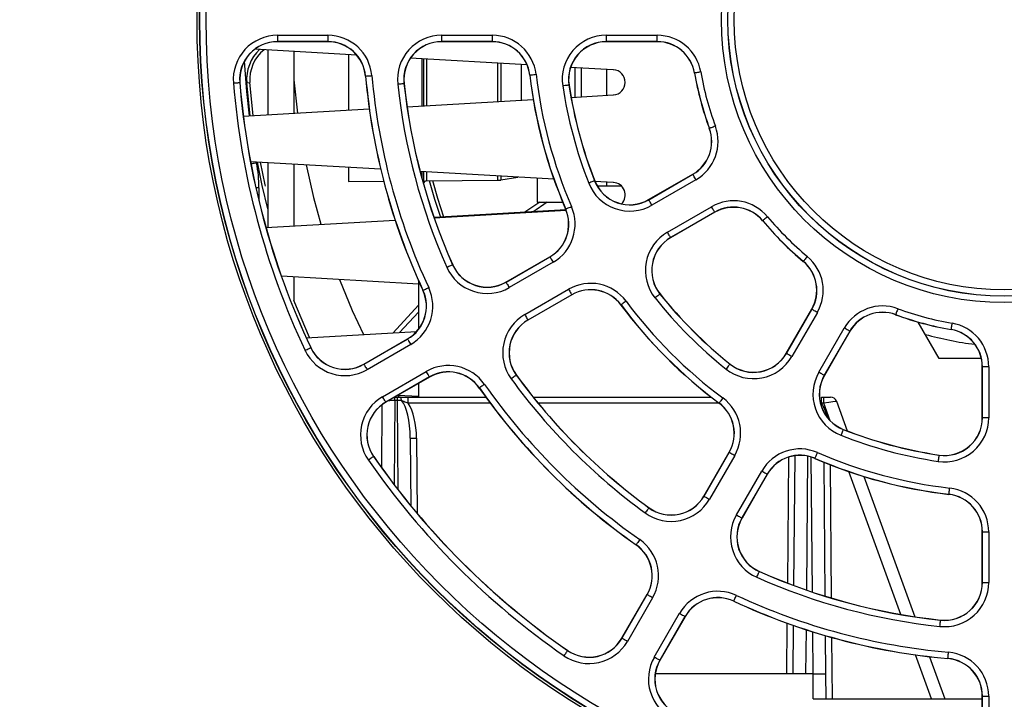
# Paper-space layout 'Sheet1' of a CAD drawing. Header units: millimetres. Extents: x 0 to 420, y 0 to 297.
# Tile 25 of 130: x 102 to 117, y 52 to 62. Entities that reach past the tile are written whole.
import ezdxf

# ---------------------------------------------------------------- set-up
doc = ezdxf.new("R2010")
doc.units = ezdxf.units.MM
doc.layers.add('SLD-0', color=179, linetype='Continuous')
doc.styles.add('SLDTEXTSTYLE1', font='TXT', dxfattribs={"width": 0.75})
doc.styles.add('SLDTEXTSTYLE3', font='TXT', dxfattribs={"width": 0.96})
doc.dimstyles.new('SLDDIMSTYLE3', dxfattribs={"dimtxt": 2.5, "dimasz": 3.302, "dimexe": 0, "dimexo": 0.0625, "dimtad": 1, "dimdec": 1, "dimlfac": 5, "dimrnd": 1e-09, "dimzin": 4, "dimdsep": 46, "dimtxsty": 'SLDTEXTSTYLE1', "dimblk1": 'NONE', "dimblk2": 'NONE', "dimsah": 1, "dimcen": 0, "dimadec": 0, "dimazin": 1, "dimtfac": 1, "dimtmove": 0, "dimatfit": 3, "dimldrblk": 'NONE', "dimfxl": 0, "dimfrac": 2, "dimtolj": 1, "dimtzin": 12, "dimarcsym": 0})
doc.dimstyles.new('SLDDIMSTYLE4', dxfattribs={"dimtxt": 2.5, "dimasz": 3.302, "dimexe": 0, "dimexo": 0.0625, "dimtad": 1, "dimdec": 1, "dimlfac": 5, "dimrnd": 1e-09, "dimzin": 12, "dimdsep": 46, "dimtxsty": 'SLDTEXTSTYLE1', "dimblk1": 'NONE', "dimblk2": 'NONE', "dimsah": 1, "dimcen": 0, "dimadec": 0, "dimazin": 3, "dimtfac": 1, "dimtmove": 0, "dimatfit": 3, "dimldrblk": 'NONE', "dimfxl": 0, "dimfrac": 2, "dimtolj": 1, "dimtzin": 12, "dimarcsym": 0})

# ---------------------------------------------------------------- blocks, each defined once
blk = doc.blocks.new('_D_22')
at = {"layer": 'SLD-0', "color": 179}
for p, q in [((177.639, 244.196), (170.681, 237.013)), ((170.681, 237.013), (163.266, 229.357)), ((168.235, 235.206), (170.681, 237.013)), ((170.681, 237.013), (168.594, 234.858)), ((170.681, 237.013), (168.953, 234.51)), ((168.235, 235.206), (168.953, 234.51)), ((163.266, 229.357), (151.443, 229.357))]:
    blk.add_line(p, q, dxfattribs=at)
at = {"layer": 'SLD-0', "color": 179, "char_height": 2.5, "attachment_point": 1, "style": 'SLDTEXTSTYLE3'}
for s, insert in [('%%c', (150.193, 232.392)), ('20.0', (155.213, 232.43))]:
    blk.add_mtext(s, dxfattribs=dict(at, insert=insert))
blk = doc.blocks.new('_None')
blk = doc.blocks.new('_D_23')
at = {"layer": 'SLD-0', "color": 179}
for p, q in [((163.999, 261.493), (154.023, 261.493)), ((172.8, 249.896), (163.999, 261.493)), ((171.384, 252.588), (170.588, 251.984)), ((171.384, 252.588), (172.8, 249.896)), ((172.8, 249.896), (170.986, 252.286)), ((172.8, 249.896), (170.588, 251.984)), ((175.52, 246.312), (172.8, 249.896))]:
    blk.add_line(p, q, dxfattribs=at)
at = {"layer": 'SLD-0', "color": 179, "char_height": 2.5, "attachment_point": 1, "style": 'SLDTEXTSTYLE3'}
for s, insert in [('%%c', (152.773, 264.528)), ('9.0', (157.794, 264.566))]:
    blk.add_mtext(s, dxfattribs=dict(at, insert=insert))
blk = doc.blocks.new('_D_24')
at = {"layer": 'SLD-0', "color": 179}
for p, q in [((241.453, 256.697), (250.709, 264.131)), ((250.709, 264.131), (262.532, 264.131)), ((241.453, 256.697), (243.478, 258.965)), ((244.105, 258.186), (243.478, 258.965)), ((241.453, 256.697), (243.792, 258.576)), ((244.105, 258.186), (241.453, 256.697)), ((236.385, 252.627), (241.453, 256.697))]:
    blk.add_line(p, q, dxfattribs=at)
at = {"layer": 'SLD-0', "color": 179, "char_height": 2.5, "attachment_point": 1, "style": 'SLDTEXTSTYLE3'}
for s, insert in [('%%c', (251.047, 267.167)), ('13.0', (256.067, 267.205))]:
    blk.add_mtext(s, dxfattribs=dict(at, insert=insert))
blk = doc.blocks.new('_D_25')
at = {"layer": 'SLD-0', "color": 179}
for p, q in [((240.691, 239.098), (237.146, 235.226)), ((237.146, 235.226), (227.951, 225.18)), ((234.752, 233.35), (237.146, 235.226)), ((237.146, 235.226), (235.121, 233.013)), ((237.146, 235.226), (235.489, 232.675)), ((234.752, 233.35), (235.489, 232.675)), ((227.951, 225.18), (216.128, 225.18))]:
    blk.add_line(p, q, dxfattribs=at)
at = {"layer": 'SLD-0', "color": 179, "char_height": 2.5, "attachment_point": 1, "style": 'SLDTEXTSTYLE3'}
for s, insert in [('%%c', (214.878, 228.215)), ('10.5', (219.898, 228.254))]:
    blk.add_mtext(s, dxfattribs=dict(at, insert=insert))
blk = doc.blocks.new('_D_28')
at = {"layer": 'SLD-0', "color": 179}
for p, q in [((173.264, 174.39), (183.569, 183.365)), ((183.569, 183.365), (193.545, 183.365)), ((173.264, 174.39), (175.198, 176.738)), ((175.855, 175.984), (175.198, 176.738)), ((173.264, 174.39), (175.526, 176.361)), ((175.855, 175.984), (173.264, 174.39)), ((169.87, 171.435), (173.264, 174.39))]:
    blk.add_line(p, q, dxfattribs=at)
at = {"layer": 'SLD-0', "color": 179, "char_height": 2.5, "attachment_point": 1, "style": 'SLDTEXTSTYLE3'}
for s, insert in [('%%c', (183.906, 186.4)), ('9.0', (188.927, 186.438))]:
    blk.add_mtext(s, dxfattribs=dict(at, insert=insert))
blk = doc.blocks.new('_D_30')
at = {"layer": 'SLD-0', "color": 179}
for p, q in [((230.033, 164.087), (234.374, 159.249)), ((236.006, 156.682), (234.374, 159.249)), ((234.374, 159.249), (236.75, 157.35)), ((234.374, 159.249), (236.378, 157.016)), ((234.374, 159.249), (244.668, 147.778)), ((236.006, 156.682), (236.75, 157.35)), ((244.668, 147.778), (256.491, 147.778))]:
    blk.add_line(p, q, dxfattribs=at)
at = {"layer": 'SLD-0', "color": 179, "char_height": 2.5, "attachment_point": 1, "style": 'SLDTEXTSTYLE3'}
for s, insert in [('%%c', (245.006, 150.813)), ('13.0', (250.026, 150.851))]:
    blk.add_mtext(s, dxfattribs=dict(at, insert=insert))
blk = doc.blocks.new('_D_31')
at = {"layer": 'SLD-0', "color": 179}
for p, q in [((224.118, 191.46), (212.295, 191.46)), ((230.761, 181.361), (224.118, 191.46)), ((229.53, 184.142), (228.695, 183.593)), ((229.53, 184.142), (230.761, 181.361)), ((230.761, 181.361), (229.113, 183.868)), ((230.761, 181.361), (228.695, 183.593)), ((233.646, 176.975), (230.761, 181.361))]:
    blk.add_line(p, q, dxfattribs=at)
at = {"layer": 'SLD-0', "color": 179, "char_height": 2.5, "attachment_point": 1, "style": 'SLDTEXTSTYLE3'}
for s, insert in [('%%c', (211.045, 194.495)), ('10.5', (216.066, 194.534))]:
    blk.add_mtext(s, dxfattribs=dict(at, insert=insert))

psp = doc.layouts.new('Sheet1')

# ---------------------------------------------------------------- linework, layer by layer
at = {"layer": 'SLD-0', "color": 179, "linetype": 'Continuous', "lineweight": 25}
for p, q in [((105.813, 62.129), (106.615, 62.129)), ((105.813, 62.129), (105.813, 62.029)), ((106.615, 62.029), (105.813, 62.029)), ((105.813, 62.029), (105.813, 62.026)), ((106.615, 62.026), (105.813, 62.026)), ((106.615, 62.129), (106.615, 62.029)), ((106.615, 62.029), (106.615, 62.026)), ((108.424, 62.129), (109.229, 62.129)), ((108.424, 62.129), (108.424, 62.029)), ((109.229, 62.029), (108.424, 62.029)), ((108.424, 62.029), (108.424, 62.026)), ((109.229, 62.026), (108.424, 62.026)), ((109.229, 62.129), (109.229, 62.029)), ((109.229, 62.029), (109.229, 62.026)), ((111.044, 62.129), (111.855, 62.129)), ((111.044, 62.029), (111.044, 62.129)), ((111.855, 62.029), (111.044, 62.029)), ((111.044, 62.029), (111.044, 62.026)), ((111.855, 62.026), (111.044, 62.026)), ((111.855, 62.029), (111.855, 62.129)), ((111.855, 62.029), (111.855, 62.026)), ((107.074, 61.813), (105.452, 61.906)), ((105.658, 61.894), (105.658, 60.865)), ((106.074, 61.87), (106.074, 60.889)), ((106.944, 61.82), (106.944, 60.939)), ((109.782, 61.658), (107.928, 61.764)), ((108.134, 61.752), (108.134, 61.007)), ((111.155, 61.579), (110.476, 61.618)), ((110.544, 61.614), (110.544, 61.145)), ((110.644, 61.608), (110.644, 61.151)), ((111.044, 61.586), (111.044, 61.173)), ((112.547, 61.545), (112.528, 61.542)), ((106.074, 61.418), (106.13, 60.892)), ((107.216, 61.479), (107.213, 61.479)), ((107.216, 61.479), (107.218, 61.479)), ((107.218, 61.479), (107.224, 61.48)), ((107.224, 61.48), (107.233, 61.481)), ((107.233, 61.481), (107.245, 61.482)), ((107.245, 61.482), (107.26, 61.483)), ((107.26, 61.483), (107.277, 61.485)), ((107.277, 61.485), (107.296, 61.486)), ((107.296, 61.486), (107.315, 61.488)), ((109.827, 61.496), (109.825, 61.496)), ((109.827, 61.496), (109.829, 61.496)), ((109.829, 61.496), (109.835, 61.497)), ((109.835, 61.497), (109.845, 61.498)), ((109.845, 61.498), (109.857, 61.499)), ((109.857, 61.499), (109.872, 61.501)), ((109.872, 61.501), (109.889, 61.503)), ((109.889, 61.503), (109.907, 61.505)), ((109.907, 61.505), (109.926, 61.508)), ((112.448, 61.528), (112.446, 61.528)), ((112.451, 61.529), (112.448, 61.528)), ((112.456, 61.53), (112.451, 61.529)), ((112.466, 61.531), (112.456, 61.53)), ((112.478, 61.533), (112.466, 61.531)), ((112.493, 61.536), (112.478, 61.533)), ((112.51, 61.539), (112.493, 61.536)), ((112.528, 61.542), (112.51, 61.539)), ((105.112, 61.369), (105.132, 61.37)), ((105.132, 61.37), (105.15, 61.372)), ((105.15, 61.372), (105.167, 61.373)), ((105.167, 61.373), (105.182, 61.374)), ((105.182, 61.374), (105.195, 61.375)), ((105.195, 61.375), (105.204, 61.376)), ((105.204, 61.376), (105.21, 61.377)), ((105.21, 61.377), (105.212, 61.377)), ((105.212, 61.377), (105.215, 61.377)), ((105.324, 61.373), (105.375, 61.377)), ((105.379, 60.849), (105.324, 61.373)), ((105.429, 60.852), (105.375, 61.377)), ((107.725, 61.352), (107.744, 61.354)), ((107.744, 61.354), (107.763, 61.356)), ((107.763, 61.356), (107.78, 61.358)), ((107.78, 61.358), (107.795, 61.359)), ((107.795, 61.359), (107.807, 61.361)), ((107.807, 61.361), (107.817, 61.362)), ((107.817, 61.362), (107.823, 61.362)), ((107.823, 61.362), (107.825, 61.363)), ((107.825, 61.363), (107.827, 61.363)), ((110.369, 61.325), (110.35, 61.322)), ((110.387, 61.328), (110.369, 61.325)), ((110.404, 61.33), (110.387, 61.328)), ((110.419, 61.332), (110.404, 61.33)), ((110.431, 61.334), (110.419, 61.332)), ((110.441, 61.336), (110.431, 61.334)), ((110.446, 61.336), (110.441, 61.336)), ((110.449, 61.337), (110.446, 61.336)), ((110.449, 61.337), (110.451, 61.337)), ((107.874, 60.992), (109.88, 61.107)), ((110.483, 61.141), (111.155, 61.18)), ((105.27, 60.843), (107.273, 60.958)), ((112.684, 60.648), (112.682, 60.647)), ((112.686, 60.649), (112.684, 60.648)), ((112.692, 60.651), (112.686, 60.649)), ((112.701, 60.654), (112.692, 60.651)), ((112.712, 60.658), (112.701, 60.654)), ((112.727, 60.663), (112.712, 60.658)), ((112.743, 60.669), (112.727, 60.663)), ((112.76, 60.676), (112.743, 60.669)), ((112.778, 60.682), (112.76, 60.676)), ((107.454, 59.999), (105.384, 60.118)), ((105.57, 59.74), (105.494, 60.112)), ((105.619, 59.751), (105.546, 60.109)), ((105.658, 60.102), (105.658, 59.074)), ((106.074, 60.078), (106.074, 59.097)), ((106.268, 60.067), (106.387, 59.547)), ((106.944, 60.029), (106.944, 59.802)), ((110.209, 59.842), (108.082, 59.963)), ((108.134, 59.96), (108.134, 59.771)), ((108.183, 59.813), (109.319, 59.822)), ((109.368, 59.827), (109.638, 59.874)), ((109.944, 59.857), (109.944, 59.475)), ((111.717, 59.515), (112.419, 59.92)), ((111.719, 59.513), (112.42, 59.918)), ((112.47, 59.831), (111.769, 59.426)), ((112.42, 59.918), (112.419, 59.92)), ((112.421, 59.916), (112.42, 59.918)), ((112.424, 59.911), (112.421, 59.916)), ((112.429, 59.903), (112.424, 59.911)), ((112.435, 59.892), (112.429, 59.903)), ((112.443, 59.879), (112.435, 59.892)), ((112.451, 59.864), (112.443, 59.879)), ((112.461, 59.848), (112.451, 59.864)), ((112.47, 59.831), (112.461, 59.848)), ((105.658, 59.368), (105.57, 59.74)), ((105.624, 59.728), (105.619, 59.751)), ((106.944, 59.802), (107.502, 59.807)), ((108.317, 59.517), (108.23, 59.813)), ((108.365, 59.532), (108.282, 59.813)), ((110.782, 59.784), (110.764, 59.777)), ((110.799, 59.791), (110.782, 59.784)), ((110.815, 59.797), (110.799, 59.791)), ((110.829, 59.803), (110.815, 59.797)), ((110.84, 59.808), (110.829, 59.803)), ((110.849, 59.811), (110.84, 59.808)), ((110.855, 59.813), (110.849, 59.811)), ((110.857, 59.814), (110.855, 59.813)), ((110.857, 59.814), (110.859, 59.815)), ((111.155, 59.788), (110.863, 59.804)), ((110.897, 59.735), (111.044, 59.735)), ((111.044, 59.794), (111.044, 59.735)), ((111.044, 59.735), (111.279, 59.735)), ((106.387, 59.547), (106.504, 59.122)), ((108.41, 59.231), (108.317, 59.517)), ((108.462, 59.234), (108.365, 59.532)), ((111.719, 59.513), (111.717, 59.515)), ((111.72, 59.511), (111.719, 59.513)), ((111.723, 59.506), (111.72, 59.511)), ((109.985, 59.475), (109.73, 59.307)), ((110.103, 59.475), (109.876, 59.315)), ((109.944, 59.475), (110.349, 59.475)), ((110.398, 59.365), (110.396, 59.364)), ((110.398, 59.365), (110.4, 59.366)), ((110.4, 59.366), (110.406, 59.368)), ((110.406, 59.368), (110.414, 59.372)), ((110.414, 59.372), (110.426, 59.377)), ((110.426, 59.377), (110.439, 59.383)), ((110.439, 59.383), (110.455, 59.39)), ((110.455, 59.39), (110.472, 59.397)), ((110.472, 59.397), (110.49, 59.405)), ((111.727, 59.497), (111.723, 59.506)), ((111.734, 59.487), (111.727, 59.497)), ((111.741, 59.474), (111.734, 59.487)), ((111.75, 59.459), (111.741, 59.474)), ((111.759, 59.443), (111.75, 59.459)), ((111.769, 59.426), (111.759, 59.443)), ((112.016, 58.997), (112.718, 59.402)), ((112.728, 59.386), (112.718, 59.402)), ((112.737, 59.37), (112.728, 59.386)), ((112.745, 59.355), (112.737, 59.37)), ((112.753, 59.342), (112.745, 59.355)), ((113.142, 59.39), (112.996, 59.39)), ((110.402, 59.35), (108.304, 59.23)), ((108.305, 59.225), (110.404, 59.345)), ((112.768, 59.316), (112.066, 58.911)), ((112.769, 59.314), (112.067, 58.909)), ((112.759, 59.331), (112.753, 59.342)), ((112.764, 59.323), (112.759, 59.331)), ((112.767, 59.318), (112.764, 59.323)), ((112.768, 59.316), (112.767, 59.318)), ((112.768, 59.316), (112.769, 59.314)), ((113.555, 59.199), (113.546, 59.191)), ((113.567, 59.208), (113.555, 59.199)), ((113.58, 59.219), (113.567, 59.208)), ((113.594, 59.231), (113.58, 59.219)), ((113.609, 59.243), (113.594, 59.231)), ((105.63, 59.072), (107.684, 59.189)), ((113.532, 59.179), (113.53, 59.178)), ((113.534, 59.181), (113.532, 59.179)), ((113.538, 59.185), (113.534, 59.181)), ((113.546, 59.191), (113.538, 59.185)), ((112.026, 58.981), (112.016, 58.997)), ((112.035, 58.964), (112.026, 58.981)), ((112.044, 58.95), (112.035, 58.964)), ((112.051, 58.937), (112.044, 58.95)), ((112.057, 58.926), (112.051, 58.937)), ((112.062, 58.918), (112.057, 58.926)), ((112.065, 58.913), (112.062, 58.918)), ((112.066, 58.911), (112.065, 58.913)), ((112.066, 58.911), (112.067, 58.909)), ((109.448, 58.204), (110.145, 58.607)), ((109.449, 58.202), (110.146, 58.605)), ((110.146, 58.605), (110.145, 58.607)), ((110.146, 58.605), (110.147, 58.603)), ((110.147, 58.603), (110.15, 58.598)), ((110.15, 58.598), (110.155, 58.59)), ((110.155, 58.59), (110.161, 58.579)), ((110.161, 58.579), (110.169, 58.566)), ((114.206, 58.569), (114.196, 58.558)), ((114.217, 58.583), (114.206, 58.569)), ((114.228, 58.597), (114.217, 58.583)), ((114.241, 58.612), (114.228, 58.597)), ((108.506, 58.439), (108.523, 58.447)), ((108.523, 58.447), (108.54, 58.454)), ((108.54, 58.454), (108.556, 58.461)), ((108.556, 58.461), (108.57, 58.467)), ((108.57, 58.467), (108.581, 58.472)), ((108.581, 58.472), (108.59, 58.476)), ((108.59, 58.476), (108.595, 58.479)), ((108.595, 58.479), (108.597, 58.48)), ((108.597, 58.48), (108.599, 58.481)), ((110.196, 58.518), (109.499, 58.116)), ((110.169, 58.566), (110.177, 58.551)), ((110.177, 58.551), (110.187, 58.535)), ((110.187, 58.535), (110.196, 58.518)), ((114.177, 58.535), (114.175, 58.533)), ((114.178, 58.537), (114.177, 58.535)), ((114.182, 58.541), (114.178, 58.537)), ((114.188, 58.548), (114.182, 58.541)), ((114.196, 58.558), (114.188, 58.548)), ((108.054, 58.173), (105.875, 58.298)), ((106.074, 58.287), (106.074, 57.909)), ((106.801, 58.245), (107.004, 57.752)), ((108.054, 58.232), (108.054, 57.449)), ((108.169, 58.093), (108.184, 58.1)), ((108.184, 58.1), (108.201, 58.108)), ((108.201, 58.108), (108.219, 58.116)), ((109.449, 58.202), (109.448, 58.204)), ((109.449, 58.202), (109.45, 58.2)), ((109.45, 58.2), (109.453, 58.195)), ((109.453, 58.195), (109.458, 58.187)), ((109.458, 58.187), (109.464, 58.176)), ((109.464, 58.176), (109.472, 58.163)), ((109.472, 58.163), (109.48, 58.148)), ((109.48, 58.148), (109.489, 58.132)), ((109.489, 58.132), (109.499, 58.116)), ((108.128, 58.074), (108.126, 58.073)), ((108.128, 58.074), (108.13, 58.075)), ((108.13, 58.075), (108.135, 58.077)), ((108.135, 58.077), (108.144, 58.081)), ((108.144, 58.081), (108.155, 58.087)), ((108.155, 58.087), (108.169, 58.093)), ((109.747, 57.687), (110.444, 58.089)), ((110.494, 58.003), (109.797, 57.6)), ((110.495, 58.001), (109.798, 57.598)), ((110.444, 58.089), (110.453, 58.073)), ((110.453, 58.073), (110.463, 58.057)), ((110.463, 58.057), (110.471, 58.042)), ((110.471, 58.042), (110.479, 58.029)), ((110.479, 58.029), (110.485, 58.018)), ((110.485, 58.018), (110.49, 58.01)), ((110.49, 58.01), (110.493, 58.005)), ((110.493, 58.005), (110.494, 58.003)), ((110.494, 58.003), (110.495, 58.001)), ((111.833, 57.963), (111.818, 57.951)), ((111.848, 57.975), (111.833, 57.963)), ((111.861, 57.986), (111.848, 57.975)), ((111.873, 57.995), (111.861, 57.986)), ((111.882, 58.003), (111.873, 57.995)), ((111.89, 58.008), (111.882, 58.003)), ((111.894, 58.012), (111.89, 58.008)), ((111.896, 58.014), (111.894, 58.012)), ((111.896, 58.014), (111.898, 58.015)), ((108.054, 57.838), (107.651, 57.396)), ((111.278, 57.841), (111.276, 57.839)), ((111.28, 57.842), (111.278, 57.841)), ((111.285, 57.846), (111.28, 57.842)), ((111.292, 57.851), (111.285, 57.846)), ((111.302, 57.859), (111.292, 57.851)), ((111.314, 57.868), (111.302, 57.859)), ((111.328, 57.878), (111.314, 57.868)), ((111.343, 57.889), (111.328, 57.878)), ((111.359, 57.9), (111.343, 57.889)), ((107.004, 57.752), (107.181, 57.369)), ((108.054, 57.723), (107.754, 57.402)), ((109.747, 57.687), (109.756, 57.67)), ((109.756, 57.67), (109.766, 57.654)), ((109.766, 57.654), (109.774, 57.639)), ((109.774, 57.639), (109.782, 57.626)), ((113.906, 57.07), (114.311, 57.772)), ((113.908, 57.069), (114.313, 57.77)), ((114.4, 57.72), (113.995, 57.019)), ((114.313, 57.77), (114.311, 57.772)), ((114.315, 57.769), (114.313, 57.77)), ((114.32, 57.766), (114.315, 57.769)), ((114.328, 57.762), (114.32, 57.766)), ((114.339, 57.756), (114.328, 57.762)), ((114.352, 57.748), (114.339, 57.756)), ((114.367, 57.739), (114.352, 57.748)), ((114.383, 57.73), (114.367, 57.739)), ((114.4, 57.72), (114.383, 57.73)), ((115.645, 57.687), (115.644, 57.685)), ((115.646, 57.689), (115.645, 57.687)), ((115.648, 57.695), (115.646, 57.689)), ((115.651, 57.703), (115.648, 57.695)), ((115.656, 57.715), (115.651, 57.703)), ((115.661, 57.729), (115.656, 57.715)), ((115.667, 57.745), (115.661, 57.729)), ((115.673, 57.763), (115.667, 57.745)), ((115.68, 57.781), (115.673, 57.763)), ((109.782, 57.626), (109.788, 57.615)), ((109.788, 57.615), (109.793, 57.607)), ((109.793, 57.607), (109.796, 57.602)), ((109.796, 57.602), (109.797, 57.6)), ((109.797, 57.6), (109.798, 57.598)), ((114.423, 56.771), (114.829, 57.473)), ((114.845, 57.463), (114.829, 57.473)), ((116.339, 56.99), (116.006, 57.567)), ((116.531, 57.481), (116.529, 57.468)), ((116.533, 57.495), (116.531, 57.481)), ((116.536, 57.512), (116.533, 57.495)), ((116.539, 57.531), (116.536, 57.512)), ((116.543, 57.55), (116.539, 57.531)), ((106.272, 57.317), (108.027, 57.417)), ((114.915, 57.423), (114.51, 56.721)), ((114.917, 57.422), (114.512, 56.72)), ((114.861, 57.454), (114.845, 57.463)), ((114.876, 57.445), (114.861, 57.454)), ((114.889, 57.438), (114.876, 57.445)), ((114.9, 57.432), (114.889, 57.438)), ((114.908, 57.427), (114.9, 57.432)), ((114.913, 57.424), (114.908, 57.427)), ((114.915, 57.423), (114.913, 57.424)), ((114.915, 57.423), (114.917, 57.422)), ((116.526, 57.451), (116.525, 57.449)), ((116.527, 57.459), (116.526, 57.453)), ((116.526, 57.453), (116.526, 57.451)), ((116.529, 57.468), (116.527, 57.459)), ((106.334, 57.157), (106.34, 57.16)), ((106.34, 57.16), (106.342, 57.161)), ((106.342, 57.161), (106.344, 57.162)), ((107.186, 56.899), (107.882, 57.3)), ((107.188, 56.897), (107.883, 57.298)), ((107.933, 57.211), (107.238, 56.81)), ((107.883, 57.298), (107.882, 57.3)), ((107.883, 57.298), (107.884, 57.296)), ((107.884, 57.296), (107.887, 57.291)), ((107.887, 57.291), (107.892, 57.283)), ((107.892, 57.283), (107.898, 57.272)), ((107.898, 57.272), (107.905, 57.259)), ((107.905, 57.259), (107.914, 57.244)), ((107.914, 57.244), (107.923, 57.228)), ((107.923, 57.228), (107.933, 57.211)), ((106.251, 57.118), (106.269, 57.126)), ((106.269, 57.126), (106.286, 57.134)), ((106.286, 57.134), (106.301, 57.142)), ((106.301, 57.142), (106.315, 57.148)), ((106.315, 57.148), (106.326, 57.153)), ((106.326, 57.153), (106.334, 57.157)), ((113.908, 57.069), (113.906, 57.07)), ((113.91, 57.068), (113.908, 57.069)), ((113.915, 57.065), (113.91, 57.068)), ((113.923, 57.06), (113.915, 57.065)), ((113.934, 57.054), (113.923, 57.06)), ((113.947, 57.046), (113.934, 57.054)), ((113.962, 57.038), (113.947, 57.046)), ((113.978, 57.028), (113.962, 57.038)), ((113.995, 57.019), (113.978, 57.028)), ((107.188, 56.897), (107.186, 56.899)), ((107.188, 56.897), (107.189, 56.895)), ((107.189, 56.895), (107.192, 56.89)), ((107.192, 56.89), (107.196, 56.882)), ((107.196, 56.882), (107.203, 56.871)), ((107.203, 56.871), (107.21, 56.858)), ((107.21, 56.858), (107.219, 56.843)), ((112.972, 56.85), (112.961, 56.836)), ((112.983, 56.864), (112.972, 56.85)), ((112.992, 56.875), (112.983, 56.864)), ((113, 56.885), (112.992, 56.875)), ((113.006, 56.892), (113, 56.885)), ((113.01, 56.897), (113.006, 56.892)), ((113.011, 56.899), (113.01, 56.897)), ((113.011, 56.899), (113.012, 56.901)), ((117.009, 56.99), (116.339, 56.99)), ((117.024, 56.047), (117.024, 56.857)), ((117.026, 56.857), (117.024, 56.857)), ((117.026, 56.047), (117.026, 56.857)), ((117.126, 56.857), (117.026, 56.857)), ((117.126, 56.857), (117.126, 56.047)), ((107.219, 56.843), (107.228, 56.827)), ((107.228, 56.827), (107.238, 56.81)), ((107.485, 56.381), (108.18, 56.783)), ((108.23, 56.696), (107.535, 56.295)), ((108.232, 56.694), (107.536, 56.293)), ((108.19, 56.766), (108.18, 56.783)), ((108.199, 56.75), (108.19, 56.766)), ((108.208, 56.735), (108.199, 56.75)), ((108.216, 56.722), (108.208, 56.735)), ((108.222, 56.711), (108.216, 56.722)), ((108.226, 56.703), (108.222, 56.711)), ((108.229, 56.698), (108.226, 56.703)), ((108.23, 56.696), (108.229, 56.698)), ((108.23, 56.696), (108.232, 56.694)), ((109.574, 56.697), (109.561, 56.687)), ((109.587, 56.706), (109.574, 56.697)), ((109.597, 56.714), (109.587, 56.706)), ((109.604, 56.719), (109.597, 56.714)), ((109.609, 56.723), (109.604, 56.719)), ((109.611, 56.724), (109.609, 56.723)), ((109.611, 56.724), (109.613, 56.725)), ((112.961, 56.836), (112.949, 56.821)), ((114.44, 56.762), (114.423, 56.771)), ((114.456, 56.752), (114.44, 56.762)), ((114.471, 56.744), (114.456, 56.752)), ((114.484, 56.736), (114.471, 56.744)), ((114.495, 56.73), (114.484, 56.736)), ((114.503, 56.725), (114.495, 56.73)), ((114.508, 56.722), (114.503, 56.725)), ((114.51, 56.721), (114.508, 56.722)), ((114.51, 56.721), (114.512, 56.72)), ((108.054, 56.591), (108.054, 56.375)), ((109.049, 56.538), (109.039, 56.53)), ((109.062, 56.546), (109.049, 56.538)), ((109.076, 56.556), (109.062, 56.546)), ((109.091, 56.567), (109.076, 56.556)), ((109.107, 56.578), (109.091, 56.567)), ((109.546, 56.676), (109.53, 56.665)), ((109.561, 56.687), (109.546, 56.676)), ((107.495, 56.365), (107.485, 56.381)), ((108.054, 56.382), (107.734, 56.4)), ((109.025, 56.52), (109.023, 56.519)), ((109.027, 56.522), (109.025, 56.52)), ((109.032, 56.525), (109.027, 56.522)), ((109.039, 56.53), (109.032, 56.525)), ((107.471, 55.251), (107.479, 56.255)), ((107.504, 56.348), (107.495, 56.365)), ((107.513, 56.334), (107.504, 56.348)), ((107.52, 56.321), (107.513, 56.334)), ((107.526, 56.31), (107.52, 56.321)), ((107.531, 56.302), (107.526, 56.31)), ((107.534, 56.297), (107.531, 56.302)), ((107.535, 56.295), (107.534, 56.297)), ((107.535, 56.295), (107.536, 56.293)), ((107.722, 56.32), (107.679, 56.32)), ((107.68, 56.375), (107.722, 56.375)), ((107.722, 56.32), (107.722, 56.375)), ((107.722, 56.375), (107.755, 56.375)), ((107.76, 56.374), (107.755, 56.375)), ((107.765, 56.371), (107.76, 56.374)), ((107.77, 56.367), (107.765, 56.371)), ((107.775, 56.36), (107.77, 56.367)), ((107.779, 56.351), (107.775, 56.36)), ((107.783, 56.342), (107.779, 56.351)), ((107.786, 56.33), (107.783, 56.342)), ((107.788, 56.318), (107.786, 56.33)), ((107.826, 56.375), (107.894, 56.375)), ((107.894, 56.276), (107.894, 56.375)), ((107.894, 56.375), (109.126, 56.375)), ((109.88, 56.375), (112.71, 56.375)), ((112.838, 56.281), (112.837, 56.279)), ((112.839, 56.283), (112.838, 56.281)), ((112.843, 56.287), (112.839, 56.283)), ((112.849, 56.295), (112.843, 56.287)), ((112.856, 56.305), (112.849, 56.295)), ((112.865, 56.317), (112.856, 56.305)), ((112.875, 56.331), (112.865, 56.317)), ((112.886, 56.346), (112.875, 56.331)), ((112.898, 56.361), (112.886, 56.346)), ((114.467, 56.276), (114.467, 56.375)), ((114.467, 56.375), (114.504, 56.375)), ((114.504, 56.276), (114.467, 56.276)), ((114.504, 56.276), (114.504, 56.375)), ((114.504, 56.375), (114.61, 56.375)), ((114.704, 56.31), (114.876, 55.837)), ((117.026, 56.047), (117.024, 56.047)), ((117.126, 56.047), (117.026, 56.047)), ((114.782, 55.784), (114.775, 55.766)), ((114.789, 55.801), (114.782, 55.784)), ((114.795, 55.817), (114.789, 55.801)), ((114.8, 55.831), (114.795, 55.817)), ((114.805, 55.843), (114.8, 55.831)), ((114.808, 55.852), (114.805, 55.843)), ((114.81, 55.857), (114.808, 55.852)), ((114.811, 55.859), (114.81, 55.857)), ((114.811, 55.859), (114.812, 55.862)), ((107.926, 55.724), (107.936, 54.645)), ((112.596, 54.8), (112.998, 55.498)), ((112.598, 54.799), (113, 55.496)), ((113.087, 55.446), (112.684, 54.749)), ((113, 55.496), (112.998, 55.498)), ((113, 55.496), (113.002, 55.495)), ((113.002, 55.495), (113.007, 55.492)), ((113.007, 55.492), (113.015, 55.488)), ((113.015, 55.488), (113.026, 55.481)), ((113.026, 55.481), (113.039, 55.474)), ((113.039, 55.474), (113.054, 55.465)), ((113.054, 55.465), (113.07, 55.456)), ((113.07, 55.456), (113.087, 55.446)), ((114.027, 53.378), (114.045, 55.442)), ((114.374, 55.428), (114.38, 55.442)), ((114.38, 55.442), (114.387, 55.458)), ((114.387, 55.458), (114.395, 55.475)), ((114.395, 55.475), (114.402, 55.493)), ((116.333, 55.443), (116.332, 55.434)), ((116.334, 55.449), (116.333, 55.443)), ((116.334, 55.451), (116.334, 55.454)), ((116.334, 55.451), (116.334, 55.449)), ((107.275, 55.384), (107.259, 55.373)), ((107.29, 55.395), (107.275, 55.384)), ((107.304, 55.404), (107.29, 55.395)), ((107.316, 55.413), (107.304, 55.404)), ((107.327, 55.42), (107.316, 55.413)), ((107.334, 55.425), (107.327, 55.42)), ((107.339, 55.429), (107.334, 55.425)), ((107.341, 55.43), (107.339, 55.429)), ((107.341, 55.43), (107.343, 55.431)), ((114.363, 55.401), (114.362, 55.398)), ((114.363, 55.401), (114.364, 55.403)), ((114.364, 55.403), (114.366, 55.408)), ((114.366, 55.408), (114.37, 55.417)), ((114.37, 55.417), (114.374, 55.428)), ((114.503, 55.339), (114.521, 53.21)), ((116.322, 55.371), (116.319, 55.352)), ((116.325, 55.39), (116.322, 55.371)), ((116.327, 55.407), (116.325, 55.39)), ((116.33, 55.422), (116.327, 55.407)), ((116.332, 55.434), (116.33, 55.422)), ((113.113, 54.502), (113.516, 55.199)), ((113.602, 55.149), (113.2, 54.452)), ((113.604, 55.148), (113.202, 54.45)), ((113.516, 55.199), (113.532, 55.189)), ((113.532, 55.189), (113.548, 55.18)), ((113.548, 55.18), (113.563, 55.171)), ((113.563, 55.171), (113.576, 55.164)), ((113.576, 55.164), (113.587, 55.158)), ((113.587, 55.158), (113.595, 55.153)), ((113.595, 55.153), (113.6, 55.15)), ((113.6, 55.15), (113.602, 55.149)), ((113.602, 55.149), (113.604, 55.148)), ((115.14, 55.112), (115.952, 52.882)), ((116.493, 54.83), (116.494, 54.832)), ((116.493, 54.83), (116.493, 54.827)), ((116.494, 54.838), (116.495, 54.847)), ((116.494, 54.832), (116.494, 54.838)), ((116.495, 54.847), (116.497, 54.859)), ((116.497, 54.859), (116.499, 54.874)), ((116.499, 54.874), (116.501, 54.891)), ((116.501, 54.891), (116.503, 54.91)), ((116.503, 54.91), (116.505, 54.929)), ((112.598, 54.799), (112.596, 54.8)), ((112.598, 54.799), (112.6, 54.798)), ((112.6, 54.798), (112.605, 54.795)), ((112.605, 54.795), (112.613, 54.791)), ((112.613, 54.791), (112.624, 54.784)), ((112.624, 54.784), (112.637, 54.777)), ((112.637, 54.777), (112.652, 54.768)), ((112.652, 54.768), (112.668, 54.759)), ((112.668, 54.759), (112.684, 54.749)), ((111.674, 54.548), (111.662, 54.533)), ((111.685, 54.563), (111.674, 54.548)), ((111.695, 54.577), (111.685, 54.563)), ((111.704, 54.589), (111.695, 54.577)), ((111.711, 54.599), (111.704, 54.589)), ((111.717, 54.607), (111.711, 54.599)), ((111.72, 54.612), (111.717, 54.607)), ((111.721, 54.613), (111.72, 54.612)), ((111.721, 54.613), (111.723, 54.615)), ((113.113, 54.502), (113.13, 54.492)), ((113.13, 54.492), (113.146, 54.483)), ((113.146, 54.483), (113.161, 54.474)), ((113.161, 54.474), (113.174, 54.467)), ((113.174, 54.467), (113.185, 54.46)), ((113.185, 54.46), (113.193, 54.456)), ((113.193, 54.456), (113.198, 54.453)), ((113.198, 54.453), (113.2, 54.452)), ((113.2, 54.452), (113.202, 54.45)), ((117.026, 54.231), (117.024, 54.231)), ((117.024, 53.426), (117.024, 54.231)), ((117.026, 54.231), (117.126, 54.231)), ((117.026, 53.426), (117.026, 54.231)), ((117.126, 54.231), (117.126, 53.426)), ((111.518, 54.028), (111.516, 54.026)), ((111.519, 54.029), (111.518, 54.028)), ((111.522, 54.034), (111.519, 54.029)), ((111.528, 54.042), (111.522, 54.034)), ((111.535, 54.052), (111.528, 54.042)), ((111.544, 54.064), (111.535, 54.052)), ((111.553, 54.078), (111.544, 54.064)), ((111.564, 54.094), (111.553, 54.078)), ((111.575, 54.109), (111.564, 54.094)), ((113.452, 53.543), (113.459, 53.559)), ((113.459, 53.559), (113.465, 53.573)), ((113.465, 53.573), (113.47, 53.584)), ((113.47, 53.584), (113.474, 53.592)), ((113.474, 53.592), (113.476, 53.598)), ((113.476, 53.598), (113.477, 53.6)), ((113.477, 53.6), (113.478, 53.602)), ((113.436, 53.508), (113.444, 53.526)), ((113.444, 53.526), (113.452, 53.543)), ((117.026, 53.426), (117.024, 53.426)), ((117.026, 53.426), (117.126, 53.426)), ((111.29, 52.539), (111.691, 53.234)), ((111.292, 52.538), (111.694, 53.233)), ((111.78, 53.183), (111.379, 52.488)), ((111.694, 53.233), (111.691, 53.234)), ((111.695, 53.232), (111.694, 53.233)), ((111.701, 53.229), (111.695, 53.232)), ((111.709, 53.224), (111.701, 53.229)), ((111.719, 53.218), (111.709, 53.224)), ((111.732, 53.211), (111.719, 53.218)), ((111.747, 53.202), (111.732, 53.211)), ((111.763, 53.193), (111.747, 53.202)), ((111.78, 53.183), (111.763, 53.193)), ((113.071, 53.131), (113.07, 53.128)), ((113.071, 53.131), (113.072, 53.133)), ((113.072, 53.133), (113.075, 53.138)), ((113.075, 53.138), (113.079, 53.146)), ((113.079, 53.146), (113.084, 53.158)), ((113.084, 53.158), (113.09, 53.171)), ((113.09, 53.171), (113.098, 53.187)), ((113.098, 53.187), (113.105, 53.204)), ((113.105, 53.204), (113.114, 53.221)), ((111.807, 52.24), (112.209, 52.936)), ((112.209, 52.936), (112.226, 52.926)), ((112.295, 52.886), (111.894, 52.19)), ((112.298, 52.884), (111.896, 52.189)), ((112.226, 52.926), (112.242, 52.917)), ((112.242, 52.917), (112.256, 52.908)), ((112.256, 52.908), (112.27, 52.901)), ((112.27, 52.901), (112.28, 52.894)), ((112.28, 52.894), (112.288, 52.89)), ((112.288, 52.89), (112.294, 52.887)), ((112.294, 52.887), (112.295, 52.886)), ((112.295, 52.886), (112.298, 52.884)), ((116.353, 52.766), (116.355, 52.783)), ((116.355, 52.783), (116.357, 52.798)), ((116.357, 52.798), (116.358, 52.81)), ((116.358, 52.81), (116.359, 52.819)), ((116.359, 52.819), (116.36, 52.825)), ((116.36, 52.827), (116.36, 52.83)), ((116.36, 52.825), (116.36, 52.827)), ((114.015, 51.975), (114.022, 52.743)), ((116.349, 52.728), (116.351, 52.747)), ((116.351, 52.747), (116.353, 52.766)), ((111.292, 52.538), (111.29, 52.539)), ((111.294, 52.537), (111.292, 52.538)), ((111.299, 52.534), (111.294, 52.537)), ((111.307, 52.529), (111.299, 52.534)), ((111.318, 52.523), (111.307, 52.529)), ((111.331, 52.515), (111.318, 52.523)), ((111.346, 52.507), (111.331, 52.515)), ((111.362, 52.497), (111.346, 52.507)), ((111.379, 52.488), (111.362, 52.497)), ((114.527, 52.582), (114.532, 51.975)), ((110.402, 52.307), (110.392, 52.293)), ((110.41, 52.319), (110.402, 52.307)), ((110.417, 52.329), (110.41, 52.319)), ((110.423, 52.337), (110.417, 52.329)), ((110.426, 52.342), (110.423, 52.337)), ((110.427, 52.344), (110.426, 52.342)), ((110.427, 52.344), (110.429, 52.346)), ((116.484, 52.299), (116.485, 52.318)), ((110.381, 52.277), (110.37, 52.261)), ((110.392, 52.293), (110.381, 52.277)), ((111.807, 52.24), (111.824, 52.231)), ((111.824, 52.231), (111.84, 52.221)), ((111.84, 52.221), (111.855, 52.213)), ((111.855, 52.213), (111.868, 52.205)), ((111.868, 52.205), (111.879, 52.199)), ((111.879, 52.199), (111.887, 52.194)), ((111.887, 52.194), (111.892, 52.191)), ((111.892, 52.191), (111.894, 52.19)), ((111.894, 52.19), (111.896, 52.189)), ((116.183, 52.246), (116.427, 51.575)), ((116.477, 52.218), (116.476, 52.216)), ((116.477, 52.226), (116.478, 52.236)), ((116.477, 52.22), (116.477, 52.226)), ((116.477, 52.218), (116.477, 52.22)), ((116.478, 52.236), (116.479, 52.248)), ((116.479, 52.248), (116.48, 52.263)), ((116.48, 52.263), (116.482, 52.28)), ((116.482, 52.28), (116.484, 52.299)), ((114.332, 51.975), (111.822, 51.975)), ((114.335, 51.575), (114.332, 51.975)), ((114.332, 51.975), (114.532, 51.975)), ((114.532, 51.975), (114.535, 51.575)), ((114.335, 51.575), (117.024, 51.575)), ((117.024, 50.815), (117.024, 51.618)), ((117.026, 51.618), (117.024, 51.618)), ((117.026, 50.815), (117.026, 51.618)), ((117.026, 51.618), (117.126, 51.618)), ((117.126, 51.618), (117.126, 50.815))]:
    psp.add_line(p, q, dxfattribs=at)
at = {"layer": 'SLD-0', "color": 8, "linetype": 'Continuous', "lineweight": 25}
for p, q in [((105.286, 61.715), (105.322, 61.232)), ((108.114, 61.006), (108.114, 61.753)), ((108.183, 61.749), (108.183, 61.01)), ((109.319, 61.075), (109.319, 61.684)), ((109.368, 61.681), (109.368, 61.078)), ((109.695, 61.096), (109.695, 61.663)), ((105.322, 61.232), (105.364, 60.848)), ((105.4, 60.083), (105.391, 60.081)), ((105.391, 60.081), (105.391, 60.081)), ((105.413, 60.085), (105.4, 60.083)), ((105.428, 60.088), (105.413, 60.085)), ((105.444, 60.091), (105.428, 60.088)), ((105.463, 60.095), (105.444, 60.091)), ((105.482, 60.098), (105.463, 60.095)), ((108.114, 59.843), (108.114, 59.962)), ((108.183, 59.958), (108.183, 59.813)), ((109.319, 59.822), (109.319, 59.893)), ((109.368, 59.89), (109.368, 59.827)), ((105.519, 59.704), (105.47, 59.704)), ((105.519, 59.704), (105.519, 59.494)), ((106.321, 57.32), (106.074, 57.909)), ((107.679, 56.32), (107.668, 54.985)), ((107.679, 56.32), (107.679, 56.375)), ((107.734, 54.898), (107.722, 56.32)), ((109.199, 56.276), (107.894, 56.276)), ((112.84, 56.276), (109.961, 56.276)), ((114.606, 55.998), (114.504, 56.276)), ((108.026, 55.724), (108.037, 54.524)), ((113.928, 53.416), (113.945, 55.42)), ((114.245, 55.435), (114.226, 53.307)), ((114.321, 53.274), (114.303, 55.42)), ((114.603, 55.299), (114.621, 53.179)), ((115.726, 52.919), (114.9, 55.19)), ((113.915, 51.975), (113.922, 52.778)), ((114.22, 52.676), (114.214, 51.975)), ((114.333, 51.975), (114.327, 52.642)), ((114.627, 52.553), (114.635, 51.575)), ((116.215, 51.575), (115.961, 52.274))]:
    psp.add_line(p, q, dxfattribs=at)
at = {"layer": 'SLD-0', "color": 179, "linetype": 'Continuous', "lineweight": 25}
for radius in [12.84, 12.8, 12.796, 12.696, 4.499, 4.399, 4.396, 4.296]:
    psp.add_circle((117.374, 62.376), radius, dxfattribs=at)
for centre, radius, start, end in [((105.813, 61.426), 0.702, 90, 184.6976), ((105.813, 61.426), 0.602, 90.0001, 184.6976), ((105.813, 61.426), 0.6, 90, 184.6976), ((106.615, 61.426), 0.702, 5.0464, 90), ((106.615, 61.426), 0.602, 5.0464, 89.9999), ((106.615, 61.426), 0.6, 5.0464, 90), ((108.424, 61.426), 0.702, 90, 186.0592), ((108.424, 61.426), 0.602, 90, 186.0591), ((108.424, 61.426), 0.6, 90, 186.0592), ((109.229, 61.426), 0.702, 6.6529, 90), ((109.229, 61.426), 0.602, 6.6529, 90), ((109.229, 61.426), 0.6, 6.6529, 90), ((111.044, 61.426), 0.702, 90, 188.5364), ((111.044, 61.426), 0.602, 90, 188.5364), ((111.044, 61.426), 0.6, 90, 188.5364), ((111.855, 61.426), 0.702, 9.7671, 90), ((111.855, 61.426), 0.602, 9.7671, 90), ((111.855, 61.426), 0.6, 9.7671, 90), ((105.973, 61.426), 0.65, 133.062, 184.6976), ((105.973, 61.426), 0.6, 128.2812, 184.6976), ((111.144, 61.38), 0.2, 273.2767, 86.7235), ((117.374, 62.376), 4.898, 189.7671, 200.2329), ((117.374, 62.376), 10.2, 185.0464, 204.9536), ((117.374, 62.376), 10.198, 185.0464, 204.9536), ((117.374, 62.376), 10.098, 185.0464, 204.9536), ((117.374, 62.376), 7.6, 186.6529, 203.3471), ((117.374, 62.376), 7.598, 186.6529, 203.3471), ((117.374, 62.376), 7.498, 186.6529, 203.3471), ((117.374, 62.376), 5, 189.7671, 200.2329), ((117.374, 62.376), 4.998, 189.7671, 200.2329), ((117.374, 62.376), 12.302, 184.6976, 205.3024), ((117.374, 62.376), 12.202, 184.6976, 205.3024), ((117.374, 62.376), 12.2, 184.6976, 205.3024), ((117.374, 62.376), 9.702, 186.0592, 203.9408), ((117.374, 62.376), 9.602, 186.0592, 203.9408), ((117.374, 62.376), 9.6, 186.0592, 203.9408), ((117.374, 62.376), 7.102, 188.5364, 201.4636), ((117.374, 62.376), 7.002, 188.5364, 201.4636), ((117.374, 62.376), 7, 188.5364, 201.4636), ((112.119, 60.439), 0.6, 300, 20.2329), ((112.119, 60.439), 0.602, 300, 20.233), ((112.119, 60.439), 0.702, 300, 20.2329), ((103.394, 59.704), 2.125, 0, 10.7022), ((109.316, 60.122), 0.3, 270.5, 279.9485), ((108.184, 59.763), 0.05, 90.5, 171.8607), ((111.417, 60.034), 0.702, 201.4636, 300), ((111.417, 60.034), 0.602, 201.4636, 300), ((111.417, 60.034), 0.6, 201.4636, 300), ((111.144, 59.588), 0.2, 315.8887, 86.7235), ((109.845, 59.126), 0.6, 299.9999, 23.3471), ((109.845, 59.126), 0.602, 300, 23.3471), ((109.845, 59.126), 0.702, 300, 23.3471), ((113.069, 58.794), 0.702, 39.7671, 120), ((113.069, 58.794), 0.602, 39.7671, 120), ((113.069, 58.794), 0.6, 39.7671, 120), ((117.374, 62.376), 4.898, 219.7671, 230.2329), ((117.374, 62.376), 5, 219.7671, 230.2329), ((117.374, 62.376), 4.998, 219.7671, 230.2329), ((112.367, 58.389), 0.702, 120, 218.5364), ((112.367, 58.389), 0.602, 120, 218.5364), ((112.367, 58.389), 0.6, 120, 218.5364), ((113.791, 58.072), 0.702, 330, 50.2329), ((109.148, 58.724), 0.702, 203.9408, 300), ((109.148, 58.724), 0.602, 203.9408, 300), ((109.148, 58.724), 0.6, 203.9408, 300), ((113.791, 58.072), 0.6, 330, 50.2329), ((113.791, 58.072), 0.602, 330, 50.2329), ((107.582, 57.82), 0.702, 300, 24.9536), ((110.795, 57.481), 0.702, 36.6529, 120), ((107.582, 57.82), 0.6, 300, 24.9536), ((107.582, 57.82), 0.602, 300, 24.9536), ((110.795, 57.481), 0.602, 36.6529, 120), ((110.795, 57.481), 0.6, 36.6529, 120.0001), ((117.374, 62.376), 7.102, 218.5364, 231.4636), ((117.374, 62.376), 7.002, 218.5364, 231.4636), ((117.374, 62.376), 7, 218.5364, 231.4636), ((117.374, 62.376), 7.6, 216.6529, 233.3471), ((117.374, 62.376), 7.598, 216.6529, 233.3471), ((117.374, 62.376), 7.498, 216.6529, 233.3471), ((115.437, 57.122), 0.702, 69.7671, 150), ((110.098, 57.079), 0.702, 120, 216.0592), ((115.437, 57.122), 0.602, 69.7671, 150), ((115.437, 57.122), 0.6, 69.7671, 150), ((117.374, 62.376), 5, 249.7671, 260.2329), ((117.374, 62.376), 4.998, 249.7671, 260.2329), ((117.374, 62.376), 4.898, 249.7671, 260.2329), ((110.098, 57.079), 0.602, 120, 216.0592), ((110.098, 57.079), 0.6, 120, 216.0592), ((116.424, 56.857), 0.702, 0, 80.2329), ((117.534, 62.376), 5.2, 254.2046, 263.0673), ((116.424, 56.857), 0.6, 0, 80.2329), ((116.424, 56.857), 0.602, 0, 80.2329), ((106.886, 57.418), 0.602, 205.3024, 300), ((106.886, 57.418), 0.6, 205.3024, 300), ((106.886, 57.418), 0.702, 205.3024, 300), ((113.386, 57.37), 0.702, 231.4636, 330), ((113.386, 57.37), 0.602, 231.4636, 330), ((113.386, 57.37), 0.6, 231.4636, 330), ((108.532, 56.174), 0.702, 35.0464, 120), ((108.532, 56.174), 0.602, 35.0464, 120), ((108.532, 56.174), 0.6, 35.0464, 120), ((117.374, 62.376), 9.602, 216.0592, 233.9408), ((117.374, 62.376), 9.6, 216.0592, 233.9408), ((115.032, 56.42), 0.702, 150, 248.5364), ((115.032, 56.42), 0.602, 150, 248.5364), ((115.032, 56.42), 0.6, 150, 248.5364), ((117.374, 62.376), 10.098, 215.0464, 234.9536), ((117.374, 62.376), 9.702, 216.0592, 233.9408), ((107.836, 55.773), 0.702, 120, 214.6976), ((107.703, 56.375), 0.04, 0, 46.5051), ((117.374, 62.376), 10.2, 215.0464, 234.9536), ((117.374, 62.376), 10.198, 215.0464, 234.9536), ((107.836, 55.773), 0.602, 120, 214.6976), ((107.836, 55.773), 0.6, 120, 214.6976), ((112.478, 55.798), 0.6, 330, 53.3471), ((112.478, 55.798), 0.602, 330, 53.3471), ((112.478, 55.798), 0.702, 330, 53.3471), ((114.61, 56.275), 0.1, 20.0007, 89.9993), ((116.424, 56.047), 0.702, 261.4636, 0), ((116.424, 56.047), 0.602, 261.4636, 0), ((116.424, 56.047), 0.6, 261.4636, 0), ((117.374, 62.376), 7.102, 248.5364, 261.4636), ((117.374, 62.376), 7.002, 248.5364, 261.4636), ((117.374, 62.376), 7, 248.5364, 261.4636), ((107.976, 58.589), 2.866, 269.0003, 270.9997), ((114.124, 54.848), 0.702, 66.6529, 150), ((114.124, 54.848), 0.602, 66.6529, 150), ((114.124, 54.848), 0.6, 66.6529, 150), ((117.374, 62.376), 7.498, 246.6529, 263.3471), ((117.374, 62.376), 12.302, 214.6976, 235.3024), ((117.374, 62.376), 12.202, 214.6976, 235.3024), ((117.374, 62.376), 12.2, 214.6976, 235.3024), ((117.374, 62.376), 7.6, 246.6529, 263.3471), ((117.374, 62.376), 7.598, 246.6529, 263.3471), ((116.424, 54.231), 0.602, 0, 83.3471), ((116.424, 54.231), 0.6, 0, 83.3471), ((116.424, 54.231), 0.702, 360, 83.3471), ((112.076, 55.1), 0.702, 233.9408, 330), ((112.076, 55.1), 0.602, 233.9408, 330), ((112.076, 55.1), 0.6, 233.9408, 330), ((113.721, 54.15), 0.702, 150, 246.0592), ((113.721, 54.15), 0.602, 150, 246.0592), ((113.721, 54.15), 0.6, 150, 246.0592), ((111.172, 53.534), 0.602, 330, 54.9536), ((111.172, 53.534), 0.702, 330, 54.9536), ((111.172, 53.534), 0.6, 330, 54.9536), ((117.374, 62.376), 9.602, 246.0592, 263.9408), ((117.374, 62.376), 9.6, 246.0592, 263.9408), ((117.374, 62.376), 9.702, 246.0592, 263.9408), ((116.424, 53.426), 0.702, 263.9408, 0), ((116.424, 53.426), 0.602, 263.9408, 0), ((116.424, 53.426), 0.6, 263.9408, 0), ((112.817, 52.584), 0.702, 65.0464, 150), ((112.817, 52.584), 0.602, 65.0464, 150), ((112.817, 52.584), 0.6, 65.0464, 150), ((117.374, 62.376), 10.2, 245.0464, 264.9536), ((117.374, 62.376), 10.198, 245.0464, 264.9536), ((117.374, 62.376), 10.098, 245.0464, 264.9536), ((110.77, 52.839), 0.702, 235.3024, 330), ((110.77, 52.839), 0.602, 235.3024, 330), ((110.77, 52.839), 0.6, 235.3024, 330), ((116.424, 51.618), 0.702, 360, 84.9536), ((112.416, 51.889), 0.702, 150, 244.6976), ((112.416, 51.889), 0.602, 150, 244.6975), ((112.416, 51.889), 0.6, 150, 244.6976), ((116.424, 51.618), 0.6, 360, 84.9536), ((116.424, 51.618), 0.602, 360, 84.9536)]:
    psp.add_arc(centre, radius, start, end, dxfattribs=at)
at = {"layer": 'SLD-0', "color": 8, "linetype": 'Continuous', "lineweight": 25}
for centre, major_axis, ratio, start_param, end_param in [((107.68, 56.275), (0.2, -0.001), 0.225243, 1.573696, 2.130816), ((114.299, 55.721), (-0.006, 0.678), 0.442704, 5.215906, 5.668685)]:
    psp.add_ellipse(centre, major_axis=major_axis, ratio=ratio, start_param=start_param, end_param=end_param, dxfattribs=at)
at = {"layer": 'SLD-0', "color": 179, "linetype": 'Continuous', "lineweight": 25}
for centre, major_axis, ratio, start_param, end_param in [((107.721, 56.275), (0.2, 0.001), 0.225243, 1.227831, 1.5679), ((107.726, 55.722), (-0.006, 0.633), 0.316154, 4.712469, 5.939266), ((107.726, 55.721), (-0.006, 0.678), 0.442704, 4.712473, 5.66868), ((114.504, 56.275), (0.2, 0.034), 0.003969, 0.000722, 1.568534)]:
    psp.add_ellipse(centre, major_axis=major_axis, ratio=ratio, start_param=start_param, end_param=end_param, dxfattribs=at)
for points, knots in [([(107.755, 56.375), (107.768, 56.375), (107.812, 56.375), (107.86, 56.375), (107.894, 56.375)], [0, 0, 0, 0, 0.292021, 1, 1, 1, 1]), ([(107.894, 56.276), (107.871, 56.285), (107.835, 56.298), (107.8, 56.313), (107.788, 56.318)], [0, 0, 0, 0, 0.6600085, 1, 1, 1, 1])]:
    psp.add_open_spline(points, degree=3, knots=knots, dxfattribs=at)

# ---------------------------------------------------------------- dimensions: what is measured, and where the dimension line sits
at = {"layer": 'SLD-0', "color": 179}
for p1, dimstyle, picture, middle in [((0.889, 0.948), 'SLDDIMSTYLE3', '_D_24', (257.414, 266.248)), ((0.517, 0.737), 'SLDDIMSTYLE3', '_D_23', (158.218, 263.609)), ((1.173, 1.62), 'SLDDIMSTYLE3', '_D_22', (156.561, 231.473)), ((0.745, 0.74), 'SLDDIMSTYLE4', '_D_25', (221.245, 227.297)), ((0.831303, 0.6414323), 'SLDDIMSTYLE4', '_D_31', (217.4129934, 193.5763759)), ((0.634, 0.639), 'SLDDIMSTYLE3', '_D_28', (189.351, 185.481)), ((1.067, 0.743), 'SLDDIMSTYLE3', '_D_30', (251.373, 149.894))]:
    dim = psp.add_diameter_dim_2p(p1=p1, p2=(0, 0), dimstyle=dimstyle, dxfattribs=at)
    dim.commit()
    dim.dimension.update_dxf_attribs({"geometry": picture, "text_midpoint": middle, "dimtype": 163})

doc.saveas('drawing.dxf')
